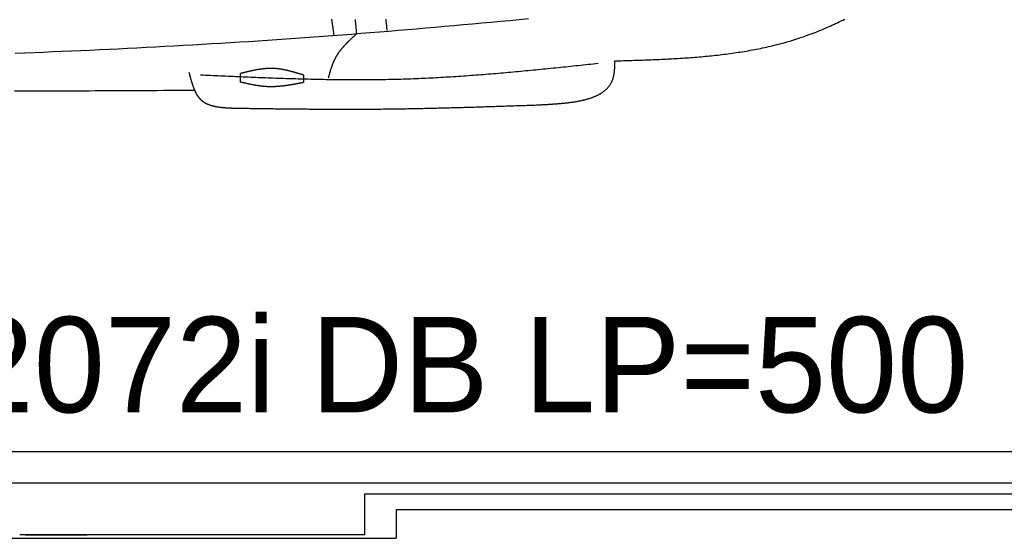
# Model space of a CAD drawing. Extents: x 715 to 7297, y 67 to 5910.
# Tile 56 of 90: x 4123 to 5822, y 87 to 983. Entities that reach past the tile are written whole.
import ezdxf

# ---------------------------------------------------------------- set-up
doc = ezdxf.new("R2010")
doc.units = 0
doc.layers.get('0').update_dxf_attribs({"linetype": 'CONTINUOUS'})
doc.layers.add('CAR', color=10, linetype='CONTINUOUS')
doc.styles.add('AKTUELL-DIN', font='txt')

# ---------------------------------------------------------------- blocks, each defined once
blk = doc.blocks.new('*U13')
at = {"style": 'AKTUELL-DIN'}
blk.add_text('2072i DB LP=500', height=165, dxfattribs=at).set_placement((4024.4, 304.8))

msp = doc.modelspace()

# ---------------------------------------------------------------- linework, layer by layer
for p, q in [((1171.717, 237.271), (6020.522, 237.271)), ((4551.187, 182.271), (1171.717, 182.271)), ((4266.543, 182.271), (4266.246, 182.271)), ((4266.543, 182.271), (4266.543, 182.271)), ((6015.736, 182.271), (4551.187, 182.271)), ((6251.55, 163.771), (4717.775, 163.771)), ((4717.775, 163.771), (4717.775, 93.271)), ((4772.775, 137.271), (6272.775, 137.271)), ((4772.775, 136.521), (4772.775, 87.271)), ((1372.775, 87.271), (4772.775, 87.271)), ((4717.775, 93.271), (4122.776, 93.271)), ((4132.776, 93.271), (4239.235, 93.271))]:
    msp.add_line(p, q)
at = {"layer": 'CAR'}
for points in [[(4503.994, 875.101), (4503.994, 890.081)], [(4612.554, 887.457), (4612.554, 874.521)]]:
    msp.add_lwpolyline(points, dxfattribs=at)
for points in [[(5001.06, 984.265, 0), (4984.98, 982.758, 0), (4968.9, 981.26, 0), (4952.82, 979.772, 0), (4936.73, 978.294, 0), (4920.65, 976.827, 0), (4904.56, 975.371, 0), (4888.48, 973.927, 0), (4872.39, 972.495, 0), (4856.31, 971.075, 0), (4840.22, 969.669, 0), (4824.13, 968.277, 0), (4808.04, 966.899, 0), (4791.95, 965.535, 0), (4775.86, 964.187, 0), (4759.77, 962.855, 0), (4743.68, 961.538, 0), (4727.58, 960.239, 0), (4711.49, 958.957, 0), (4695.39, 957.693, 0), (4679.3, 956.447, 0), (4663.2, 955.22, 0), (4647.1, 954.012, 0), (4631, 952.824, 0), (4614.9, 951.656, 0), (4598.8, 950.509, 0), (4582.69, 949.382, 0), (4566.59, 948.275, 0), (4550.48, 947.188, 0), (4534.38, 946.12, 0), (4518.27, 945.073, 0), (4502.16, 944.044, 0), (4486.05, 943.035, 0), (4469.94, 942.045, 0), (4453.83, 941.073, 0), (4437.72, 940.121, 0), (4421.6, 939.186, 0), (4405.49, 938.271, 0), (4389.37, 937.373, 0), (4373.25, 936.493, 0), (4357.14, 935.631, 0), (4341.02, 934.787, 0), (4324.9, 933.96, 0), (4308.78, 933.151, 0), (4292.65, 932.359, 0), (4276.53, 931.583, 0), (4260.41, 930.825, 0), (4244.28, 930.083, 0), (4228.16, 929.357, 0), (4212.03, 928.648, 0), (4195.9, 927.955, 0), (4179.77, 927.277, 0), (4163.65, 926.616, 0), (4147.52, 925.97, 0), (4131.38, 925.339, 0), (4115.25, 924.724, 0)], [(4661.01, 984.203, 0), (4661.19, 983.023, 0), (4661.37, 981.842, 0), (4661.54, 980.66, 0), (4661.72, 979.479, 0), (4661.9, 978.297, 0), (4662.07, 977.115, 0), (4662.25, 975.933, 0), (4662.42, 974.751, 0), (4662.59, 973.568, 0), (4662.76, 972.386, 0), (4662.93, 971.203, 0), (4663.1, 970.02, 0), (4663.27, 968.838, 0), (4663.44, 967.655, 0), (4663.61, 966.472, 0), (4663.77, 965.29, 0), (4663.94, 964.107, 0), (4664.11, 962.925, 0), (4664.27, 961.742, 0), (4664.44, 960.56, 0), (4664.61, 959.378, 0), (4664.77, 958.196, 0), (4664.94, 957.015, 0), (4665.1, 955.834, 0)], [(4701.79, 983.594, 0), (4701.9, 982.45, 0), (4702.01, 981.307, 0), (4702.12, 980.162, 0), (4702.24, 979.018, 0), (4702.34, 977.873, 0), (4702.45, 976.728, 0), (4702.56, 975.582, 0), (4702.67, 974.436, 0), (4702.77, 973.29, 0), (4702.88, 972.144, 0), (4702.98, 970.997, 0), (4703.08, 969.85, 0), (4703.19, 968.703, 0), (4703.29, 967.556, 0), (4703.39, 966.409, 0), (4703.49, 965.261, 0), (4703.59, 964.114, 0), (4703.69, 962.966, 0), (4703.79, 961.818, 0), (4703.89, 960.67, 0), (4703.99, 959.522, 0), (4704.09, 958.374, 0)], [(4754.81, 983.889, 0), (4754.91, 982.784, 0), (4755.01, 981.68, 0), (4755.11, 980.576, 0), (4755.21, 979.473, 0), (4755.31, 978.37, 0), (4755.41, 977.267, 0), (4755.51, 976.165, 0), (4755.61, 975.063, 0), (4755.7, 973.962, 0), (4755.8, 972.861, 0), (4755.9, 971.761, 0), (4755.99, 970.662, 0), (4756.09, 969.563, 0), (4756.18, 968.465, 0), (4756.27, 967.368, 0), (4756.37, 966.271, 0), (4756.46, 965.176, 0), (4756.55, 964.081, 0)], [(5150.32, 911.88, 0), (5153.97, 911.988, 0), (5157.63, 912.096, 0), (5161.28, 912.205, 0), (5164.93, 912.314, 0), (5168.58, 912.424, 0), (5172.23, 912.536, 0), (5175.88, 912.649, 0), (5179.53, 912.763, 0), (5183.18, 912.88, 0), (5186.82, 912.999, 0), (5190.47, 913.12, 0), (5194.12, 913.244, 0), (5197.76, 913.371, 0), (5201.41, 913.501, 0), (5205.05, 913.635, 0), (5208.69, 913.772, 0), (5212.33, 913.913, 0), (5215.97, 914.059, 0), (5219.61, 914.209, 0), (5223.24, 914.363, 0), (5226.88, 914.523, 0), (5230.51, 914.687, 0), (5234.14, 914.857, 0), (5237.77, 915.033, 0), (5241.4, 915.214, 0), (5245.03, 915.402, 0), (5248.65, 915.596, 0), (5252.27, 915.797, 0), (5255.89, 916.005, 0), (5259.51, 916.219, 0), (5263.12, 916.441, 0), (5266.73, 916.671, 0), (5270.34, 916.909, 0), (5273.95, 917.155, 0), (5277.55, 917.409, 0), (5281.15, 917.671, 0), (5284.75, 917.943, 0), (5288.35, 918.223, 0), (5291.94, 918.513, 0), (5295.53, 918.813, 0), (5299.11, 919.122, 0), (5302.7, 919.442, 0), (5306.28, 919.772, 0), (5309.85, 920.112, 0), (5313.43, 920.463, 0), (5316.99, 920.826, 0), (5320.56, 921.199, 0), (5324.12, 921.584, 0), (5327.68, 921.981, 0), (5331.23, 922.39, 0), (5334.78, 922.812, 0), (5338.33, 923.245, 0), (5341.87, 923.692, 0), (5345.41, 924.152, 0), (5348.94, 924.625, 0), (5352.47, 925.111, 0), (5355.99, 925.611, 0), (5359.51, 926.125, 0), (5363.03, 926.654, 0), (5366.54, 927.197, 0), (5370.05, 927.755, 0), (5373.55, 928.327, 0), (5377.04, 928.915, 0), (5380.53, 929.519, 0), (5384.02, 930.138, 0), (5387.5, 930.773, 0), (5390.98, 931.425, 0), (5394.45, 932.092, 0), (5397.91, 932.777, 0), (5401.37, 933.479, 0), (5404.82, 934.197, 0), (5408.27, 934.934, 0), (5411.71, 935.688, 0), (5415.15, 936.46, 0), (5418.58, 937.25, 0), (5422.01, 938.058, 0), (5425.42, 938.885, 0), (5428.84, 939.731, 0), (5432.24, 940.597, 0), (5435.64, 941.482, 0), (5439.04, 942.386, 0), (5442.42, 943.31, 0), (5445.8, 944.255, 0), (5449.18, 945.22, 0), (5452.54, 946.205, 0), (5455.91, 947.212, 0), (5459.26, 948.239, 0), (5462.61, 949.288, 0), (5465.95, 950.359, 0), (5469.28, 951.451, 0), (5472.6, 952.566, 0), (5475.92, 953.703, 0), (5479.23, 954.863, 0), (5482.54, 956.045, 0), (5485.83, 957.251, 0), (5489.12, 958.479, 0), (5492.4, 959.729, 0), (5495.68, 961.002, 0), (5498.95, 962.295, 0), (5502.21, 963.611, 0), (5505.46, 964.947, 0), (5508.71, 966.303, 0), (5511.95, 967.68, 0), (5515.18, 969.077, 0), (5518.41, 970.493, 0), (5521.63, 971.928, 0), (5524.85, 973.382, 0), (5528.06, 974.854, 0), (5531.26, 976.344, 0), (5534.46, 977.852, 0), (5537.65, 979.378, 0), (5540.84, 980.92, 0), (5544.02, 982.479, 0), (5547.2, 984.055, 0)], [(4704.09, 958.374, 0), (4703.66, 957.975, 0), (4703.22, 957.576, 0), (4702.79, 957.178, 0), (4702.35, 956.779, 0), (4701.91, 956.38, 0), (4701.48, 955.98, 0), (4701.04, 955.581, 0), (4700.61, 955.182, 0), (4700.17, 954.782, 0), (4699.74, 954.382, 0), (4699.3, 953.982, 0), (4698.87, 953.582, 0), (4698.43, 953.182, 0), (4698, 952.781, 0), (4697.57, 952.38, 0), (4697.14, 951.978, 0), (4696.71, 951.577, 0), (4696.27, 951.174, 0), (4695.84, 950.772, 0), (4695.41, 950.369, 0), (4694.99, 949.966, 0), (4694.56, 949.562, 0), (4694.13, 949.157, 0), (4693.7, 948.752, 0), (4693.28, 948.347, 0), (4692.86, 947.941, 0), (4692.43, 947.535, 0), (4692.01, 947.128, 0), (4691.59, 946.72, 0), (4691.17, 946.312, 0), (4690.75, 945.903, 0), (4690.33, 945.493, 0), (4689.91, 945.083, 0), (4689.5, 944.672, 0), (4689.08, 944.26, 0), (4688.67, 943.847, 0), (4688.26, 943.434, 0), (4687.85, 943.02, 0), (4687.44, 942.605, 0), (4687.03, 942.189, 0), (4686.62, 941.772, 0), (4686.22, 941.355, 0), (4685.82, 940.936, 0), (4685.41, 940.517, 0), (4685.02, 940.096, 0), (4684.62, 939.675, 0), (4684.22, 939.253, 0), (4683.83, 938.829, 0), (4683.43, 938.405, 0), (4683.04, 937.979, 0), (4682.65, 937.553, 0), (4682.26, 937.125, 0), (4681.88, 936.696, 0), (4681.5, 936.266, 0), (4681.11, 935.835, 0), (4680.73, 935.402, 0), (4680.36, 934.969, 0), (4679.98, 934.534, 0), (4679.61, 934.098, 0), (4679.24, 933.66, 0), (4678.87, 933.222, 0), (4678.5, 932.782, 0), (4678.14, 932.34, 0), (4677.77, 931.897, 0), (4677.42, 931.453, 0), (4677.06, 931.007, 0), (4676.7, 930.56, 0), (4676.35, 930.112, 0), (4676, 929.662, 0), (4675.65, 929.21, 0), (4675.31, 928.757, 0), (4674.97, 928.303, 0), (4674.63, 927.847, 0), (4674.29, 927.389, 0), (4673.96, 926.93, 0), (4673.63, 926.469, 0), (4673.3, 926.006, 0), (4672.97, 925.542, 0), (4672.65, 925.076, 0), (4672.33, 924.608, 0), (4672.01, 924.138, 0), (4671.7, 923.667, 0), (4671.39, 923.194, 0), (4671.08, 922.719, 0), (4670.77, 922.242, 0), (4670.47, 921.764, 0), (4670.17, 921.283, 0), (4669.88, 920.801, 0), (4669.59, 920.317, 0), (4669.3, 919.831, 0), (4669.01, 919.342, 0), (4668.73, 918.852, 0), (4668.45, 918.36, 0), (4668.18, 917.866, 0), (4667.91, 917.37, 0), (4667.64, 916.871, 0), (4667.37, 916.371, 0), (4667.11, 915.869, 0), (4666.85, 915.364, 0), (4666.6, 914.858, 0), (4666.35, 914.35, 0), (4666.1, 913.84, 0), (4665.86, 913.328, 0), (4665.61, 912.814, 0), (4665.37, 912.299, 0), (4665.14, 911.781, 0), (4664.91, 911.262, 0), (4664.68, 910.741, 0), (4664.45, 910.219, 0), (4664.22, 909.695, 0), (4664, 909.17, 0), (4663.78, 908.642, 0), (4663.57, 908.114, 0), (4663.35, 907.583, 0), (4663.14, 907.052, 0), (4662.93, 906.519, 0), (4662.72, 905.984, 0), (4662.52, 905.448, 0), (4662.32, 904.911, 0), (4662.12, 904.373, 0), (4661.92, 903.833, 0), (4661.72, 903.292, 0), (4661.53, 902.75, 0), (4661.34, 902.207, 0), (4661.15, 901.662, 0), (4660.96, 901.116, 0), (4660.77, 900.57, 0), (4660.59, 900.022, 0), (4660.4, 899.473, 0), (4660.22, 898.924, 0), (4660.04, 898.373, 0), (4659.87, 897.822, 0), (4659.69, 897.269, 0), (4659.51, 896.716, 0), (4659.34, 896.162, 0), (4659.17, 895.607, 0), (4659, 895.051, 0), (4658.83, 894.495, 0), (4658.66, 893.938, 0), (4658.49, 893.38, 0), (4658.32, 892.822, 0), (4658.16, 892.263, 0), (4657.99, 891.704, 0), (4657.83, 891.144, 0), (4657.67, 890.583, 0), (4657.5, 890.023, 0), (4657.34, 889.461, 0), (4657.18, 888.9, 0), (4657.02, 888.338, 0), (4656.86, 887.775, 0), (4656.7, 887.213, 0), (4656.54, 886.65, 0), (4656.39, 886.087, 0), (4656.23, 885.523, 0), (4656.07, 884.96, 0), (4655.91, 884.396, 0), (4655.75, 883.832, 0), (4655.6, 883.269, 0), (4655.44, 882.705, 0)], [(5121.36, 907.162, 0), (5117.06, 906.71, 0), (5112.75, 906.257, 0), (5108.44, 905.804, 0), (5104.14, 905.352, 0), (5099.83, 904.9, 0), (5095.52, 904.449, 0), (5091.22, 903.998, 0), (5086.91, 903.548, 0), (5082.6, 903.099, 0), (5078.3, 902.651, 0), (5073.99, 902.203, 0), (5069.68, 901.757, 0), (5065.38, 901.313, 0), (5061.07, 900.869, 0), (5056.76, 900.427, 0), (5052.45, 899.987, 0), (5048.15, 899.548, 0), (5043.84, 899.112, 0), (5039.53, 898.677, 0), (5035.22, 898.244, 0), (5030.92, 897.813, 0), (5026.61, 897.384, 0), (5022.3, 896.958, 0), (5017.99, 896.534, 0), (5013.69, 896.113, 0), (5009.38, 895.694, 0), (5005.07, 895.278, 0), (5000.76, 894.864, 0), (4996.45, 894.454, 0), (4992.15, 894.047, 0), (4987.84, 893.643, 0), (4983.53, 893.242, 0), (4979.22, 892.845, 0), (4974.91, 892.451, 0), (4970.6, 892.06, 0), (4966.29, 891.674, 0), (4961.99, 891.291, 0), (4957.68, 890.912, 0), (4953.37, 890.537, 0), (4949.06, 890.166, 0), (4944.75, 889.799, 0), (4940.44, 889.436, 0), (4936.13, 889.078, 0), (4931.82, 888.725, 0), (4927.51, 888.376, 0), (4923.2, 888.032, 0), (4918.89, 887.692, 0), (4914.58, 887.358, 0), (4910.27, 887.029, 0), (4905.96, 886.704, 0), (4901.65, 886.386, 0), (4897.34, 886.072, 0), (4893.02, 885.764, 0), (4888.71, 885.461, 0), (4884.4, 885.164, 0), (4880.09, 884.873, 0), (4875.78, 884.588, 0), (4871.47, 884.309, 0), (4867.15, 884.036, 0), (4862.84, 883.769, 0), (4858.53, 883.508, 0), (4854.22, 883.254, 0), (4849.9, 883.006, 0), (4845.59, 882.765, 0), (4841.28, 882.531, 0), (4836.96, 882.303, 0), (4832.65, 882.083, 0), (4828.34, 881.869, 0), (4824.02, 881.663, 0), (4819.71, 881.464, 0), (4815.39, 881.272, 0), (4811.08, 881.087, 0), (4806.76, 880.911, 0), (4802.45, 880.742, 0), (4798.13, 880.58, 0), (4793.81, 880.427, 0), (4789.5, 880.281, 0), (4785.18, 880.144, 0), (4780.87, 880.015, 0), (4776.55, 879.894, 0), (4772.23, 879.78, 0), (4767.91, 879.675, 0), (4763.6, 879.577, 0), (4759.28, 879.488, 0), (4754.96, 879.405, 0), (4750.64, 879.33, 0), (4746.32, 879.263, 0), (4742.01, 879.203, 0), (4737.69, 879.149, 0), (4733.37, 879.103, 0), (4729.05, 879.064, 0), (4724.73, 879.032, 0), (4720.41, 879.007, 0), (4716.09, 878.988, 0), (4711.77, 878.975, 0), (4707.45, 878.97, 0), (4703.13, 878.97, 0), (4698.81, 878.977, 0), (4694.49, 878.99, 0), (4690.17, 879.009, 0), (4685.85, 879.034, 0), (4681.52, 879.065, 0), (4677.2, 879.101, 0), (4672.88, 879.143, 0), (4668.56, 879.191, 0), (4664.24, 879.244, 0), (4659.91, 879.303, 0), (4655.59, 879.366, 0), (4651.27, 879.435, 0), (4646.95, 879.509, 0), (4642.62, 879.588, 0), (4638.3, 879.672, 0), (4633.98, 879.76, 0), (4629.65, 879.853, 0), (4625.33, 879.951, 0), (4621.01, 880.053, 0), (4616.68, 880.159, 0), (4612.36, 880.27, 0), (4608.04, 880.385, 0), (4603.71, 880.503, 0), (4599.39, 880.626, 0), (4595.06, 880.753, 0), (4590.74, 880.883, 0), (4586.41, 881.017, 0), (4582.09, 881.154, 0), (4577.77, 881.295, 0), (4573.44, 881.439, 0), (4569.12, 881.587, 0), (4564.79, 881.737, 0), (4560.47, 881.891, 0), (4556.14, 882.047, 0), (4551.82, 882.207, 0), (4547.49, 882.369, 0), (4543.16, 882.533, 0), (4538.84, 882.701, 0), (4534.51, 882.87, 0), (4530.19, 883.042, 0), (4525.86, 883.216, 0), (4521.54, 883.392, 0), (4517.21, 883.571, 0), (4512.88, 883.751, 0), (4508.56, 883.933, 0), (4504.23, 884.117, 0), (4499.91, 884.302, 0), (4495.58, 884.489, 0), (4491.25, 884.677, 0), (4486.93, 884.867, 0), (4482.6, 885.057, 0), (4478.28, 885.249, 0), (4473.95, 885.442, 0), (4469.62, 885.636, 0), (4465.3, 885.83, 0), (4460.97, 886.026, 0), (4456.64, 886.222, 0), (4452.32, 886.418, 0), (4447.99, 886.615, 0), (4443.66, 886.812, 0), (4439.34, 887.009, 0), (4435.01, 887.207, 0)], [(5015.2, 835.771, 0), (5016.58, 835.842, 0), (5017.95, 835.913, 0), (5019.33, 835.985, 0), (5020.7, 836.056, 0), (5022.08, 836.128, 0), (5023.45, 836.201, 0), (5024.83, 836.274, 0), (5026.2, 836.348, 0), (5027.57, 836.423, 0), (5028.94, 836.498, 0), (5030.31, 836.575, 0), (5031.68, 836.652, 0), (5033.05, 836.731, 0), (5034.41, 836.811, 0), (5035.77, 836.893, 0), (5037.13, 836.976, 0), (5038.49, 837.06, 0), (5039.85, 837.147, 0), (5041.2, 837.235, 0), (5042.56, 837.325, 0), (5043.91, 837.417, 0), (5045.25, 837.511, 0), (5046.6, 837.607, 0), (5047.94, 837.705, 0), (5049.27, 837.806, 0), (5050.61, 837.91, 0), (5051.94, 838.016, 0), (5053.27, 838.124, 0), (5054.59, 838.236, 0), (5055.91, 838.35, 0), (5057.23, 838.468, 0), (5058.54, 838.588, 0), (5059.85, 838.712, 0), (5061.15, 838.839, 0), (5062.45, 838.969, 0), (5063.75, 839.103, 0), (5065.04, 839.24, 0), (5066.33, 839.381, 0), (5067.61, 839.526, 0), (5068.88, 839.675, 0), (5070.15, 839.827, 0), (5071.42, 839.984, 0), (5072.68, 840.145, 0), (5073.93, 840.31, 0), (5075.18, 840.48, 0), (5076.43, 840.654, 0), (5077.66, 840.833, 0), (5078.9, 841.016, 0), (5080.12, 841.204, 0), (5081.34, 841.397, 0), (5082.55, 841.595, 0), (5083.76, 841.798, 0), (5084.96, 842.006, 0), (5086.15, 842.22, 0), (5087.33, 842.439, 0), (5088.51, 842.663, 0), (5089.68, 842.893, 0), (5090.85, 843.129, 0), (5092, 843.37, 0), (5093.15, 843.617, 0), (5094.29, 843.87, 0), (5095.43, 844.13, 0), (5096.55, 844.395, 0), (5097.67, 844.667, 0), (5098.78, 844.945, 0), (5099.88, 845.23, 0), (5100.97, 845.521, 0), (5102.05, 845.819, 0), (5103.13, 846.123, 0), (5104.19, 846.435, 0), (5105.25, 846.753, 0), (5106.3, 847.079, 0), (5107.34, 847.411, 0), (5108.37, 847.751, 0), (5109.39, 848.099, 0), (5110.4, 848.453, 0), (5111.4, 848.816, 0), (5112.39, 849.186, 0), (5113.37, 849.563, 0), (5114.34, 849.949, 0), (5115.3, 850.343, 0), (5116.25, 850.744, 0), (5117.18, 851.154, 0), (5118.11, 851.572, 0), (5119.03, 851.999, 0), (5119.94, 852.433, 0), (5120.83, 852.877, 0), (5121.72, 853.329, 0), (5122.59, 853.79, 0), (5123.45, 854.26, 0), (5124.3, 854.738, 0), (5125.14, 855.226, 0), (5125.96, 855.723, 0), (5126.78, 856.229, 0), (5127.58, 856.745, 0), (5128.37, 857.27, 0), (5129.15, 857.804, 0), (5129.91, 858.348, 0), (5130.67, 858.902, 0), (5131.41, 859.466, 0), (5132.13, 860.04, 0), (5132.85, 860.624, 0), (5133.55, 861.218, 0), (5134.24, 861.822, 0), (5134.91, 862.436, 0), (5135.57, 863.062, 0), (5136.22, 863.697, 0), (5136.85, 864.343, 0), (5137.47, 865, 0), (5138.08, 865.668, 0), (5138.67, 866.347, 0), (5139.24, 867.037, 0), (5139.81, 867.738, 0), (5140.36, 868.45, 0), (5140.89, 869.174, 0), (5141.41, 869.909, 0), (5141.91, 870.655, 0), (5142.4, 871.413, 0), (5142.87, 872.183, 0), (5143.33, 872.965, 0), (5143.77, 873.759, 0), (5144.2, 874.565, 0), (5144.61, 875.383, 0), (5145.01, 876.213, 0), (5145.39, 877.055, 0), (5145.75, 877.91, 0), (5146.1, 878.778, 0), (5146.43, 879.658, 0), (5146.75, 880.551, 0), (5147.04, 881.457, 0), (5147.33, 882.375, 0), (5147.59, 883.307, 0), (5147.84, 884.252, 0), (5148.07, 885.21, 0), (5148.28, 886.18, 0), (5148.48, 887.161, 0), (5148.67, 888.155, 0), (5148.84, 889.159, 0), (5149, 890.173, 0), (5149.14, 891.198, 0), (5149.28, 892.231, 0), (5149.4, 893.274, 0), (5149.51, 894.325, 0), (5149.61, 895.384, 0), (5149.7, 896.45, 0), (5149.78, 897.524, 0), (5149.86, 898.603, 0), (5149.92, 899.689, 0), (5149.98, 900.78, 0), (5150.03, 901.876, 0), (5150.08, 902.976, 0), (5150.12, 904.081, 0), (5150.16, 905.188, 0), (5150.19, 906.299, 0), (5150.22, 907.412, 0), (5150.25, 908.528, 0), (5150.27, 909.644, 0), (5150.3, 910.762, 0), (5150.32, 911.88, 0)], [(4415.02, 891.78, 0), (4415.22, 891.022, 0), (4415.42, 890.265, 0), (4415.62, 889.507, 0), (4415.82, 888.75, 0), (4416.02, 887.994, 0), (4416.22, 887.238, 0), (4416.42, 886.482, 0), (4416.62, 885.728, 0), (4416.82, 884.975, 0), (4417.02, 884.222, 0), (4417.23, 883.471, 0), (4417.43, 882.722, 0), (4417.64, 881.973, 0), (4417.84, 881.227, 0), (4418.05, 880.482, 0), (4418.26, 879.739, 0), (4418.47, 878.998, 0), (4418.69, 878.258, 0), (4418.9, 877.522, 0), (4419.12, 876.787, 0), (4419.34, 876.055, 0), (4419.56, 875.325, 0), (4419.78, 874.598, 0), (4420.01, 873.874, 0), (4420.24, 873.153, 0), (4420.47, 872.435, 0), (4420.7, 871.72, 0), (4420.94, 871.008, 0), (4421.18, 870.3, 0), (4421.42, 869.596, 0), (4421.66, 868.895, 0), (4421.91, 868.197, 0), (4422.16, 867.504, 0), (4422.41, 866.815, 0), (4422.67, 866.13, 0), (4422.93, 865.449, 0), (4423.2, 864.772, 0), (4423.47, 864.1, 0), (4423.74, 863.433, 0), (4424.01, 862.77, 0), (4424.29, 862.113, 0), (4424.58, 861.46, 0), (4424.87, 860.813, 0), (4425.16, 860.17, 0), (4425.46, 859.533, 0), (4425.76, 858.902, 0), (4426.06, 858.276, 0), (4426.37, 857.656, 0), (4426.69, 857.042, 0), (4427.01, 856.434, 0), (4427.34, 855.831, 0), (4427.67, 855.236, 0), (4428, 854.646, 0), (4428.34, 854.063, 0), (4428.69, 853.486, 0), (4429.04, 852.917, 0), (4429.4, 852.354, 0), (4429.76, 851.798, 0), (4430.13, 851.249, 0), (4430.5, 850.707, 0), (4430.89, 850.173, 0), (4431.27, 849.646, 0), (4431.67, 849.127, 0), (4432.06, 848.615, 0), (4432.47, 848.111, 0), (4432.88, 847.615, 0), (4433.3, 847.127, 0), (4433.73, 846.648, 0), (4434.16, 846.176, 0), (4434.6, 845.713, 0), (4435.04, 845.259, 0), (4435.5, 844.813, 0), (4435.96, 844.376, 0), (4436.43, 843.948, 0), (4436.9, 843.529, 0), (4437.38, 843.119, 0), (4437.87, 842.718, 0), (4438.37, 842.327, 0), (4438.88, 841.943, 0), (4439.39, 841.569, 0), (4439.91, 841.203, 0), (4440.43, 840.846, 0), (4440.96, 840.497, 0), (4441.5, 840.157, 0), (4442.05, 839.824, 0), (4442.6, 839.5, 0), (4443.16, 839.184, 0), (4443.73, 838.875, 0), (4444.3, 838.574, 0), (4444.88, 838.281, 0), (4445.46, 837.996, 0), (4446.05, 837.717, 0), (4446.65, 837.446, 0), (4447.25, 837.183, 0), (4447.86, 836.926, 0), (4448.47, 836.676, 0), (4449.09, 836.434, 0), (4449.71, 836.198, 0), (4450.34, 835.968, 0), (4450.98, 835.745, 0), (4451.62, 835.529, 0), (4452.27, 835.319, 0), (4452.92, 835.115, 0), (4453.57, 834.917, 0), (4454.23, 834.725, 0), (4454.9, 834.54, 0), (4455.57, 834.359, 0), (4456.25, 834.185, 0), (4456.93, 834.016, 0), (4457.61, 833.853, 0), (4458.3, 833.695, 0), (4458.99, 833.542, 0), (4459.69, 833.394, 0), (4460.39, 833.251, 0), (4461.09, 833.113, 0), (4461.8, 832.98, 0), (4462.52, 832.852, 0), (4463.23, 832.728, 0), (4463.95, 832.609, 0), (4464.68, 832.494, 0), (4465.4, 832.383, 0), (4466.13, 832.277, 0), (4466.87, 832.174, 0), (4467.6, 832.076, 0), (4468.35, 831.981, 0), (4469.09, 831.89, 0), (4469.83, 831.802, 0), (4470.58, 831.718, 0), (4471.34, 831.638, 0), (4472.09, 831.56, 0), (4472.85, 831.486, 0), (4473.61, 831.415, 0), (4474.37, 831.347, 0), (4475.13, 831.282, 0), (4475.9, 831.219, 0), (4476.67, 831.159, 0), (4477.44, 831.101, 0), (4478.21, 831.046, 0), (4478.99, 830.994, 0), (4479.76, 830.943, 0), (4480.54, 830.894, 0), (4481.32, 830.848, 0), (4482.1, 830.803, 0), (4482.88, 830.76, 0), (4483.67, 830.719, 0), (4484.45, 830.679, 0), (4485.24, 830.64, 0), (4486.03, 830.603, 0), (4486.81, 830.567, 0), (4487.6, 830.532, 0), (4488.39, 830.499, 0), (4489.19, 830.466, 0), (4489.98, 830.433, 0), (4490.77, 830.402, 0), (4491.56, 830.371, 0), (4492.35, 830.34, 0), (4493.15, 830.31, 0), (4493.94, 830.28, 0), (4494.73, 830.25, 0)], [(4612.55, 887.457, 0), (4611.88, 887.665, 0), (4611.2, 887.873, 0), (4610.52, 888.08, 0), (4609.84, 888.288, 0), (4609.17, 888.495, 0), (4608.49, 888.702, 0), (4607.81, 888.908, 0), (4607.13, 889.114, 0), (4606.46, 889.32, 0), (4605.78, 889.525, 0), (4605.1, 889.729, 0), (4604.42, 889.933, 0), (4603.74, 890.136, 0), (4603.07, 890.338, 0), (4602.39, 890.539, 0), (4601.71, 890.74, 0), (4601.03, 890.939, 0), (4600.36, 891.137, 0), (4599.68, 891.335, 0), (4599, 891.531, 0), (4598.32, 891.726, 0), (4597.64, 891.919, 0), (4596.97, 892.111, 0), (4596.29, 892.302, 0), (4595.61, 892.492, 0), (4594.93, 892.679, 0), (4594.25, 892.866, 0), (4593.58, 893.05, 0), (4592.9, 893.233, 0), (4592.22, 893.414, 0), (4591.54, 893.594, 0), (4590.86, 893.771, 0), (4590.18, 893.946, 0), (4589.51, 894.12, 0), (4588.83, 894.291, 0), (4588.15, 894.46, 0), (4587.47, 894.627, 0), (4586.79, 894.792, 0), (4586.11, 894.954, 0), (4585.43, 895.114, 0), (4584.75, 895.272, 0), (4584.08, 895.427, 0), (4583.4, 895.579, 0), (4582.72, 895.729, 0), (4582.04, 895.876, 0), (4581.36, 896.021, 0), (4580.68, 896.162, 0), (4580, 896.301, 0), (4579.32, 896.437, 0), (4578.64, 896.57, 0), (4577.96, 896.699, 0), (4577.28, 896.826, 0), (4576.6, 896.949, 0), (4575.92, 897.07, 0), (4575.24, 897.186, 0), (4574.56, 897.3, 0), (4573.88, 897.41, 0), (4573.2, 897.517, 0), (4572.52, 897.62, 0), (4571.84, 897.719, 0), (4571.16, 897.815, 0), (4570.48, 897.907, 0), (4569.8, 897.995, 0), (4569.12, 898.079, 0), (4568.44, 898.16, 0), (4567.76, 898.236, 0), (4567.07, 898.309, 0), (4566.39, 898.377, 0), (4565.71, 898.441, 0), (4565.03, 898.501, 0), (4564.35, 898.557, 0), (4563.67, 898.608, 0), (4562.98, 898.655, 0), (4562.3, 898.698, 0), (4561.62, 898.735, 0), (4560.94, 898.769, 0), (4560.26, 898.797, 0), (4559.57, 898.821, 0), (4558.89, 898.841, 0), (4558.21, 898.855, 0), (4557.52, 898.865, 0), (4556.84, 898.87, 0), (4556.16, 898.871, 0), (4555.47, 898.867, 0), (4554.79, 898.858, 0), (4554.11, 898.846, 0), (4553.42, 898.829, 0), (4552.74, 898.807, 0), (4552.06, 898.782, 0), (4551.37, 898.752, 0), (4550.69, 898.718, 0), (4550, 898.681, 0), (4549.32, 898.639, 0), (4548.63, 898.593, 0), (4547.95, 898.544, 0), (4547.27, 898.491, 0), (4546.58, 898.434, 0), (4545.9, 898.373, 0), (4545.21, 898.309, 0), (4544.53, 898.241, 0), (4543.84, 898.169, 0), (4543.16, 898.095, 0), (4542.47, 898.017, 0), (4541.78, 897.935, 0), (4541.1, 897.85, 0), (4540.41, 897.762, 0), (4539.73, 897.671, 0), (4539.04, 897.577, 0), (4538.36, 897.48, 0), (4537.67, 897.38, 0), (4536.98, 897.277, 0), (4536.3, 897.171, 0), (4535.61, 897.062, 0), (4534.93, 896.951, 0), (4534.24, 896.837, 0), (4533.55, 896.72, 0), (4532.87, 896.601, 0), (4532.18, 896.48, 0), (4531.49, 896.355, 0), (4530.81, 896.229, 0), (4530.12, 896.1, 0), (4529.43, 895.969, 0), (4528.75, 895.836, 0), (4528.06, 895.701, 0), (4527.37, 895.563, 0), (4526.69, 895.424, 0), (4526, 895.282, 0), (4525.31, 895.139, 0), (4524.62, 894.994, 0), (4523.94, 894.847, 0), (4523.25, 894.699, 0), (4522.56, 894.548, 0), (4521.88, 894.396, 0), (4521.19, 894.243, 0), (4520.5, 894.088, 0), (4519.81, 893.932, 0), (4519.13, 893.774, 0), (4518.44, 893.615, 0), (4517.75, 893.455, 0), (4517.06, 893.294, 0), (4516.38, 893.131, 0), (4515.69, 892.967, 0), (4515, 892.803, 0), (4514.31, 892.637, 0), (4513.62, 892.471, 0), (4512.94, 892.304, 0), (4512.25, 892.136, 0), (4511.56, 891.967, 0), (4510.87, 891.797, 0), (4510.19, 891.627, 0), (4509.5, 891.457, 0), (4508.81, 891.286, 0), (4508.12, 891.115, 0), (4507.43, 890.943, 0), (4506.75, 890.771, 0), (4506.06, 890.598, 0), (4505.37, 890.426, 0), (4504.68, 890.253, 0), (4503.99, 890.081, 0)], [(4612.55, 874.521, 0), (4611.87, 874.386, 0), (4611.18, 874.251, 0), (4610.5, 874.115, 0), (4609.81, 873.98, 0), (4609.12, 873.846, 0), (4608.44, 873.711, 0), (4607.75, 873.576, 0), (4607.07, 873.442, 0), (4606.38, 873.309, 0), (4605.69, 873.175, 0), (4605.01, 873.042, 0), (4604.32, 872.909, 0), (4603.64, 872.777, 0), (4602.95, 872.646, 0), (4602.26, 872.515, 0), (4601.58, 872.384, 0), (4600.89, 872.255, 0), (4600.21, 872.126, 0), (4599.52, 871.997, 0), (4598.84, 871.87, 0), (4598.15, 871.743, 0), (4597.46, 871.617, 0), (4596.78, 871.492, 0), (4596.09, 871.368, 0), (4595.41, 871.245, 0), (4594.72, 871.123, 0), (4594.04, 871.002, 0), (4593.35, 870.882, 0), (4592.66, 870.763, 0), (4591.98, 870.646, 0), (4591.29, 870.53, 0), (4590.61, 870.415, 0), (4589.92, 870.301, 0), (4589.24, 870.188, 0), (4588.55, 870.077, 0), (4587.87, 869.968, 0), (4587.18, 869.86, 0), (4586.5, 869.753, 0), (4585.81, 869.648, 0), (4585.12, 869.544, 0), (4584.44, 869.443, 0), (4583.75, 869.342, 0), (4583.07, 869.244, 0), (4582.38, 869.147, 0), (4581.7, 869.052, 0), (4581.01, 868.959, 0), (4580.33, 868.868, 0), (4579.64, 868.779, 0), (4578.96, 868.691, 0), (4578.27, 868.606, 0), (4577.59, 868.523, 0), (4576.9, 868.441, 0), (4576.22, 868.362, 0), (4575.54, 868.285, 0), (4574.85, 868.211, 0), (4574.17, 868.138, 0), (4573.48, 868.068, 0), (4572.8, 868, 0), (4572.11, 867.934, 0), (4571.43, 867.871, 0), (4570.74, 867.811, 0), (4570.06, 867.752, 0), (4569.38, 867.697, 0), (4568.69, 867.644, 0), (4568.01, 867.593, 0), (4567.32, 867.545, 0), (4566.64, 867.5, 0), (4565.96, 867.458, 0), (4565.27, 867.418, 0), (4564.59, 867.381, 0), (4563.91, 867.347, 0), (4563.22, 867.316, 0), (4562.54, 867.288, 0), (4561.85, 867.263, 0), (4561.17, 867.241, 0), (4560.49, 867.222, 0), (4559.81, 867.206, 0), (4559.12, 867.193, 0), (4558.44, 867.183, 0), (4557.76, 867.177, 0), (4557.07, 867.173, 0), (4556.39, 867.174, 0), (4555.71, 867.177, 0), (4555.02, 867.184, 0), (4554.34, 867.194, 0), (4553.66, 867.208, 0), (4552.98, 867.225, 0), (4552.29, 867.246, 0), (4551.61, 867.27, 0), (4550.93, 867.298, 0), (4550.25, 867.33, 0), (4549.57, 867.365, 0), (4548.88, 867.404, 0), (4548.2, 867.446, 0), (4547.52, 867.491, 0), (4546.84, 867.54, 0), (4546.16, 867.592, 0), (4545.48, 867.648, 0), (4544.79, 867.707, 0), (4544.11, 867.768, 0), (4543.43, 867.833, 0), (4542.75, 867.901, 0), (4542.07, 867.972, 0), (4541.39, 868.046, 0), (4540.71, 868.123, 0), (4540.03, 868.203, 0), (4539.34, 868.285, 0), (4538.66, 868.37, 0), (4537.98, 868.458, 0), (4537.3, 868.548, 0), (4536.62, 868.641, 0), (4535.94, 868.737, 0), (4535.26, 868.835, 0), (4534.58, 868.935, 0), (4533.9, 869.038, 0), (4533.22, 869.143, 0), (4532.54, 869.251, 0), (4531.86, 869.36, 0), (4531.18, 869.472, 0), (4530.5, 869.586, 0), (4529.82, 869.701, 0), (4529.14, 869.819, 0), (4528.46, 869.939, 0), (4527.78, 870.061, 0), (4527.1, 870.184, 0), (4526.42, 870.309, 0), (4525.74, 870.436, 0), (4525.06, 870.565, 0), (4524.38, 870.695, 0), (4523.7, 870.827, 0), (4523.02, 870.961, 0), (4522.34, 871.096, 0), (4521.66, 871.232, 0), (4520.98, 871.37, 0), (4520.3, 871.509, 0), (4519.62, 871.649, 0), (4518.94, 871.79, 0), (4518.26, 871.933, 0), (4517.58, 872.077, 0), (4516.9, 872.221, 0), (4516.22, 872.367, 0), (4515.54, 872.514, 0), (4514.86, 872.661, 0), (4514.18, 872.81, 0), (4513.5, 872.959, 0), (4512.83, 873.109, 0), (4512.15, 873.26, 0), (4511.47, 873.411, 0), (4510.79, 873.563, 0), (4510.11, 873.715, 0), (4509.43, 873.868, 0), (4508.75, 874.021, 0), (4508.07, 874.175, 0), (4507.39, 874.329, 0), (4506.71, 874.483, 0), (4506.03, 874.637, 0), (4505.35, 874.792, 0), (4504.67, 874.947, 0), (4503.99, 875.101, 0)], [(4114.06, 859.872, 0), (4124.77, 859.912, 0), (4135.48, 859.954, 0), (4146.19, 859.997, 0), (4156.9, 860.04, 0), (4167.6, 860.084, 0), (4178.31, 860.129, 0), (4189.02, 860.174, 0), (4199.73, 860.22, 0), (4210.44, 860.268, 0), (4221.15, 860.315, 0), (4231.86, 860.364, 0), (4242.57, 860.413, 0), (4253.28, 860.463, 0), (4263.99, 860.514, 0), (4274.7, 860.565, 0), (4285.41, 860.617, 0), (4296.12, 860.67, 0), (4306.82, 860.723, 0), (4317.53, 860.777, 0), (4328.24, 860.832, 0), (4338.95, 860.887, 0), (4349.66, 860.943, 0), (4360.37, 861, 0), (4371.08, 861.057, 0), (4381.79, 861.115, 0), (4392.5, 861.173, 0), (4403.21, 861.232, 0), (4413.92, 861.292, 0), (4424.63, 861.352, 0)], [(4494.73, 830.25, 0), (4498.01, 830.205, 0), (4501.28, 830.16, 0), (4504.56, 830.116, 0), (4507.83, 830.071, 0), (4511.1, 830.027, 0), (4514.38, 829.982, 0), (4517.65, 829.938, 0), (4520.93, 829.894, 0), (4524.2, 829.85, 0), (4527.47, 829.806, 0), (4530.75, 829.763, 0), (4534.02, 829.72, 0), (4537.3, 829.677, 0), (4540.57, 829.635, 0), (4543.85, 829.593, 0), (4547.12, 829.551, 0), (4550.39, 829.51, 0), (4553.67, 829.469, 0), (4556.94, 829.428, 0), (4560.22, 829.389, 0), (4563.49, 829.349, 0), (4566.76, 829.31, 0), (4570.04, 829.272, 0), (4573.31, 829.235, 0), (4576.59, 829.198, 0), (4579.86, 829.161, 0), (4583.13, 829.125, 0), (4586.41, 829.091, 0), (4589.68, 829.056, 0), (4592.96, 829.023, 0), (4596.23, 828.99, 0), (4599.5, 828.958, 0), (4602.78, 828.927, 0), (4606.05, 828.897, 0), (4609.33, 828.868, 0), (4612.6, 828.839, 0), (4615.87, 828.812, 0), (4619.15, 828.785, 0), (4622.42, 828.76, 0), (4625.7, 828.735, 0), (4628.97, 828.712, 0), (4632.24, 828.689, 0), (4635.52, 828.668, 0), (4638.79, 828.648, 0), (4642.07, 828.628, 0), (4645.34, 828.611, 0), (4648.61, 828.594, 0), (4651.89, 828.578, 0), (4655.16, 828.564, 0), (4658.44, 828.551, 0), (4661.71, 828.54, 0), (4664.98, 828.529, 0), (4668.26, 828.52, 0), (4671.53, 828.513, 0), (4674.8, 828.506, 0), (4678.08, 828.502, 0), (4681.35, 828.498, 0), (4684.63, 828.497, 0), (4687.9, 828.496, 0), (4691.17, 828.497, 0), (4694.45, 828.5, 0), (4697.72, 828.505, 0), (4700.99, 828.511, 0), (4704.27, 828.518, 0), (4707.54, 828.527, 0), (4710.82, 828.538, 0), (4714.09, 828.551, 0), (4717.36, 828.566, 0), (4720.64, 828.582, 0), (4723.91, 828.6, 0), (4727.18, 828.62, 0), (4730.46, 828.641, 0), (4733.73, 828.665, 0), (4737, 828.69, 0), (4740.28, 828.718, 0), (4743.55, 828.747, 0), (4746.82, 828.778, 0), (4750.1, 828.811, 0), (4753.37, 828.846, 0), (4756.64, 828.883, 0), (4759.92, 828.922, 0), (4763.19, 828.963, 0), (4766.46, 829.006, 0), (4769.74, 829.05, 0), (4773.01, 829.096, 0), (4776.28, 829.144, 0), (4779.56, 829.193, 0), (4782.83, 829.245, 0), (4786.1, 829.298, 0), (4789.38, 829.352, 0), (4792.65, 829.409, 0), (4795.92, 829.467, 0), (4799.2, 829.526, 0), (4802.47, 829.587, 0), (4805.74, 829.65, 0), (4809.02, 829.714, 0), (4812.29, 829.779, 0), (4815.56, 829.846, 0), (4818.84, 829.915, 0), (4822.11, 829.985, 0), (4825.38, 830.056, 0), (4828.65, 830.129, 0), (4831.93, 830.203, 0), (4835.2, 830.278, 0), (4838.47, 830.355, 0), (4841.75, 830.433, 0), (4845.02, 830.512, 0), (4848.29, 830.592, 0), (4851.56, 830.674, 0), (4854.84, 830.757, 0), (4858.11, 830.841, 0), (4861.38, 830.926, 0), (4864.66, 831.012, 0), (4867.93, 831.099, 0), (4871.2, 831.188, 0), (4874.47, 831.277, 0), (4877.75, 831.368, 0), (4881.02, 831.459, 0), (4884.29, 831.551, 0), (4887.57, 831.645, 0), (4890.84, 831.739, 0), (4894.11, 831.834, 0), (4897.38, 831.93, 0), (4900.66, 832.027, 0), (4903.93, 832.125, 0), (4907.2, 832.223, 0), (4910.48, 832.323, 0), (4913.75, 832.423, 0), (4917.02, 832.523, 0), (4920.29, 832.625, 0), (4923.57, 832.727, 0), (4926.84, 832.83, 0), (4930.11, 832.933, 0), (4933.38, 833.038, 0), (4936.66, 833.142, 0), (4939.93, 833.248, 0), (4943.2, 833.353, 0), (4946.48, 833.46, 0), (4949.75, 833.567, 0), (4953.02, 833.674, 0), (4956.29, 833.782, 0), (4959.57, 833.89, 0), (4962.84, 833.998, 0), (4966.11, 834.107, 0), (4969.38, 834.217, 0), (4972.66, 834.326, 0), (4975.93, 834.436, 0), (4979.2, 834.546, 0), (4982.47, 834.657, 0), (4985.75, 834.768, 0), (4989.02, 834.879, 0), (4992.29, 834.99, 0), (4995.57, 835.101, 0), (4998.84, 835.213, 0), (5002.11, 835.324, 0), (5005.38, 835.436, 0), (5008.66, 835.547, 0), (5011.93, 835.659, 0), (5015.2, 835.771, 0)]]:
    msp.add_polyline3d(points, dxfattribs=at)

# ---------------------------------------------------------------- block references
msp.add_blockref('*U13', (0, 0))

doc.saveas('drawing.dxf')
